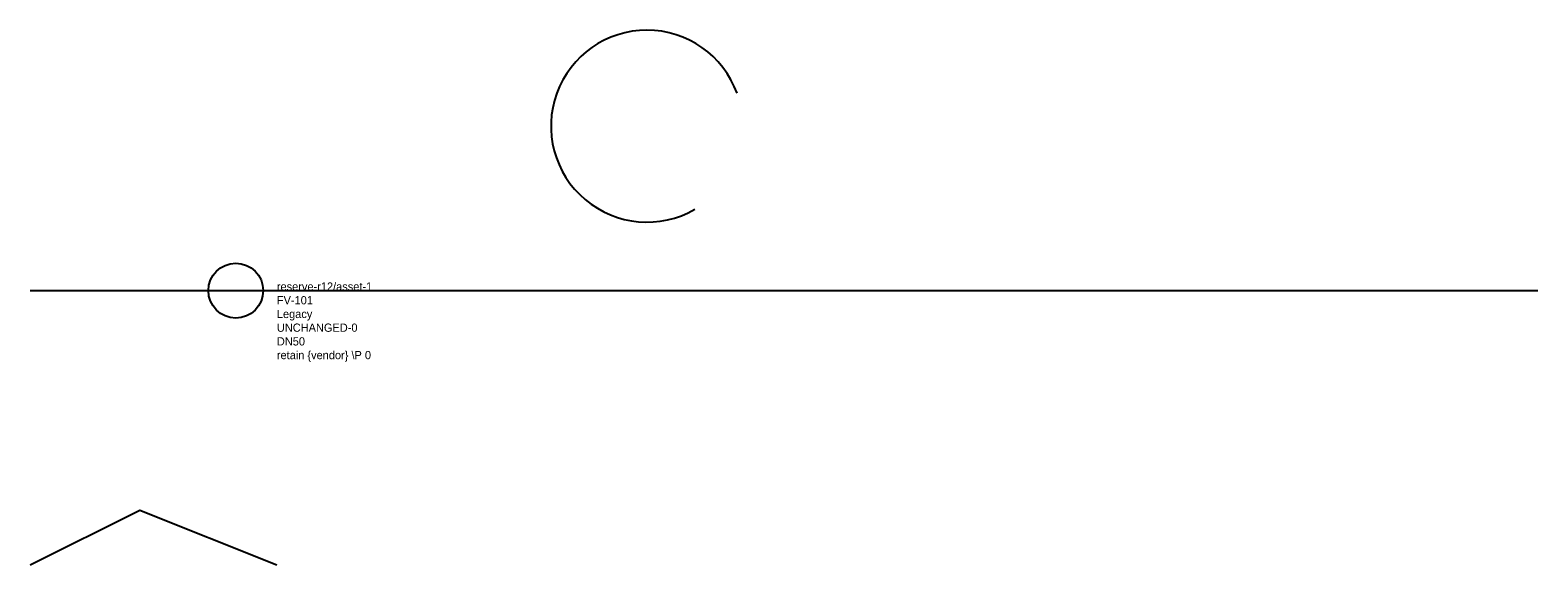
# Model space of a CAD drawing. Extents: x 0 to 110, y 0 to 39.
import ezdxf

# ---------------------------------------------------------------- set-up
doc = ezdxf.new("R2010")
doc.units = 0
doc.layers.add('LABEL', color=2, linetype='Continuous')
doc.layers.add('PIPE', color=3, linetype='Continuous')

# ---------------------------------------------------------------- blocks, each defined once
blk = doc.blocks.new('ASSET')
blk.add_line((-3, 0), (3, 0))
blk.add_circle((0, 0), 2)
at = {"layer": 'LABEL'}
for tag, p in [('ICT_ID', (3, 0)), ('TAG', (3, -1)), ('MODEL', (3, -2)), ('SERIAL', (3, -3)), ('VENDOR_PRIVATE', (3, -5)), ('SIZE', (3, -4))]:
    blk.add_attdef(tag, p, '', height=0.6, dxfattribs=at)

msp = doc.modelspace()

# ---------------------------------------------------------------- linework, layer by layer
msp.add_lwpolyline([(0, 0), (8, 4), (18, 0)])
msp.add_arc((45, 32), 7, 20, 300)
at = {"layer": 'PIPE'}
msp.add_line((0, 20), (110, 20), dxfattribs=at)

# ---------------------------------------------------------------- block references
msp.add_blockref('ASSET', (15, 20), dxfattribs=at).add_auto_attribs({'ICT_ID': 'reserve-r12/asset-1', 'TAG': 'FV-101', 'MODEL': 'Legacy', 'SERIAL': 'UNCHANGED-0', 'SIZE': 'DN50', 'VENDOR_PRIVATE': 'retain {vendor} \\P 0'})

doc.saveas('drawing.dxf')
